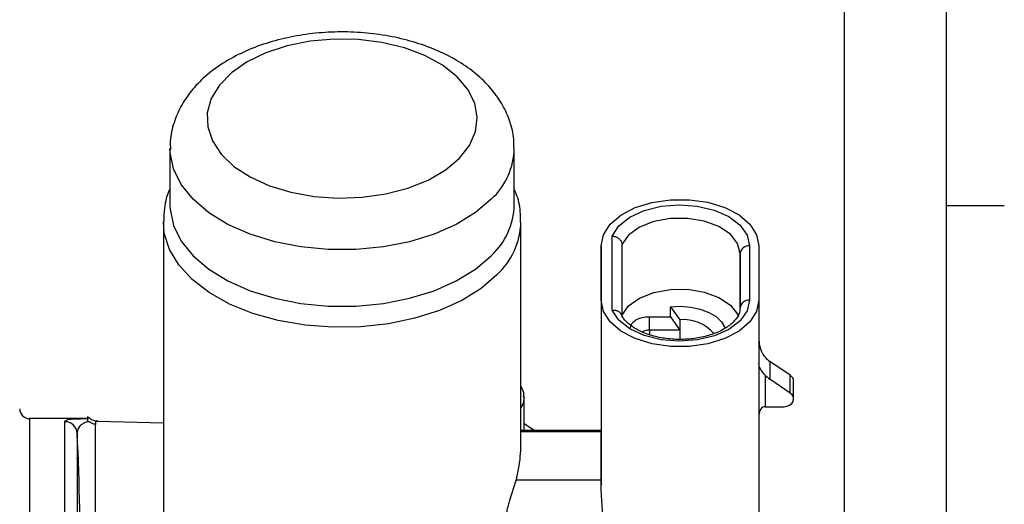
# Model space of a CAD drawing. Header units: inches. Extents: x 0.4 to 16.6, y 0.2 to 10.8.
# Tile 15 of 16: x 14.4 to 16.5, y 7.4 to 8.5. Entities that reach past the tile are written whole.
import ezdxf

# ---------------------------------------------------------------- set-up
doc = ezdxf.new("R2010")
doc.units = ezdxf.units.IN
doc.header["$MEASUREMENT"] = 0
doc.layers.add('BORDER', color=7, linetype='Continuous', lineweight=25)
doc.layers.add('SLD-0', color=7, linetype='Continuous', lineweight=25)
doc.styles.add('SLDTEXTSTYLE0', font='TXT', dxfattribs={"width": 0.75})
doc.dimstyles.new('SLDDIMSTYLE0', dxfattribs={"dimtxt": 0.145833, "dimasz": 0.13, "dimexe": 0, "dimexo": 0.0625, "dimgap": 0.036458, "dimtad": 0, "dimtih": 1, "dimtoh": 1, "dimdec": 1, "dimlfac": 1.5, "dimrnd": 1e-09, "dimzin": 12, "dimdsep": 46, "dimtxsty": 'SLDTEXTSTYLE0', "dimsah": 1, "dimcen": 0.09, "dimadec": 0, "dimazin": 3, "dimtfac": 1, "dimtdec": 1, "dimtofl": 0, "dimtmove": 0, "dimatfit": 3, "dimfxl": 0, "dimfrac": 2, "dimtolj": 1, "dimtzin": 12, "dimarcsym": 0})

# ---------------------------------------------------------------- blocks, each defined once
blk = doc.blocks.new('_D_3')
at = {"layer": 'SLD-0'}
for p, q in [((12.4628, 8.8836), (12.4628, 9.6031)), ((16.1558, 7.0443), (16.1558, 9.6031)), ((12.4628, 9.4781), (14.6817, 9.4781)), ((14.8537, 9.4781), (14.8093, 9.4781)), ((14.8093, 9.4781), (14.8093, 9.2464)), ((15.177, 9.4781), (15.2213, 9.4781)), ((15.2213, 9.4781), (15.2213, 9.2464)), ((16.1558, 9.4781), (15.349, 9.4781)), ((14.8093, 9.2464), (14.8537, 9.2464)), ((15.2213, 9.2464), (15.177, 9.2464))]:
    blk.add_line(p, q, dxfattribs=at)
for points in [[(12.4628, 9.4781), (12.5928, 9.4581), (12.5928, 9.4981)], [(16.1558, 9.4781), (16.0258, 9.4981), (16.0258, 9.4581)]]:
    blk.add_solid(points, dxfattribs=at)
at = {"layer": 'SLD-0', "char_height": 0.14583, "attachment_point": 1, "style": 'SLDTEXTSTYLE0'}
for s, insert in [('5.5', (14.8807, 9.6956)), ('141', (14.8537, 9.4344))]:
    blk.add_mtext(s, dxfattribs=dict(at, insert=insert))

msp = doc.modelspace()

# ---------------------------------------------------------------- linework, layer by layer
at = {"color": 7, "linetype": 'Continuous', "lineweight": 25}
for p, q in [((14.6968, 8.1984), (14.6968, 8.0763)), ((15.4415, 8.0763), (15.4415, 8.1984)), ((14.6825, 8.0393), (14.6825, 7.3374)), ((15.4558, 7.5461), (15.4558, 8.0393)), ((15.6535, 7.8495), (15.6535, 8.0093)), ((15.6292, 7.8706), (15.6291, 7.9883)), ((15.6291, 7.9883), (15.6291, 7.5888)), ((15.6741, 7.9911), (15.6742, 7.8343)), ((15.9505, 7.9883), (15.9505, 7.8706)), ((15.9705, 7.9883), (15.9705, 7.8707)), ((15.9299, 7.8539), (15.9298, 7.9716)), ((15.6292, 7.8706), (15.6292, 7.4712)), ((15.9705, 7.8707), (15.9705, 7.3315)), ((15.7791, 7.8351), (15.7791, 7.8562)), ((15.7791, 7.8562), (15.7998, 7.8286)), ((15.7338, 7.8351), (15.7791, 7.8351)), ((15.7338, 7.8062), (15.7338, 7.8351)), ((15.7791, 7.8351), (15.7998, 7.8063)), ((15.7998, 7.8286), (15.7998, 7.8063)), ((15.7998, 7.8063), (15.7338, 7.8062)), ((15.7998, 7.8063), (15.7998, 7.7861)), ((15.9943, 7.7385), (15.9943, 7.7)), ((16.0383, 7.7087), (15.9943, 7.7385)), ((15.9838, 7.709), (15.9838, 7.6407)), ((16.0383, 7.6702), (16.0383, 7.7087)), ((16.0383, 7.6702), (15.9943, 7.7)), ((16.0457, 7.6574), (16.0457, 7.6959)), ((15.4627, 7.5892), (15.4627, 7.6611)), ((15.9838, 7.6407), (16.025, 7.6407)), ((14.5166, 7.6148), (14.3932, 7.6148)), ((14.4697, 6.9403), (14.4697, 7.6082)), ((14.5385, 7.6086), (14.5358, 7.6089)), ((14.5404, 7.6086), (14.5385, 7.6086)), ((14.6825, 7.6049), (14.5404, 7.6086)), ((14.4963, 7.5831), (14.4963, 6.9299)), ((15.6291, 7.5892), (15.4558, 7.5892)), ((15.6292, 7.5864), (15.6291, 7.5888)), ((15.4319, 7.4386), (15.4455, 7.4818)), ((15.6292, 7.4819), (15.4455, 7.4818))]:
    msp.add_line(p, q, dxfattribs=at)
at = {"color": 8, "linetype": 'Continuous', "lineweight": 25}
for p, q in [((15.9298, 7.9716), (15.9298, 7.8535)), ((15.7338, 7.8062), (15.7338, 7.7963)), ((14.3932, 7.6148), (14.3932, 5.3348)), ((15.6292, 7.5864), (15.4558, 7.5864))]:
    msp.add_line(p, q, dxfattribs=at)
at = {"color": 7, "linetype": 'Continuous', "lineweight": 25, "flags": 128}
for points in [[(15.3224, 8.1771), (15.3444, 8.2051), (15.3576, 8.2349), (15.3615, 8.2657), (15.356, 8.2963), (15.3413, 8.3259), (15.3178, 8.3535), (15.2864, 8.3782), (15.2479, 8.3991), (15.2038, 8.4157), (15.1553, 8.4274), (15.104, 8.4338), (15.0516, 8.4347), (14.9998, 8.4301), (14.9502, 8.4202), (14.9044, 8.4051), (14.864, 8.3856), (14.8301, 8.362), (14.8039, 8.3353), (14.7862, 8.3063), (14.7776, 8.2759), (14.7784, 8.2451), (14.7886, 8.2148), (14.8077, 8.1861), (14.8353, 8.1599), (14.8704, 8.137), (14.9118, 8.1181), (14.9584, 8.1039), (15.0084, 8.0949), (15.0605, 8.0912), (15.1128, 8.093), (15.1637, 8.1004), (15.2116, 8.1129), (15.2549, 8.1303), (15.2922, 8.1519), (15.3224, 8.1771)], [(14.6968, 8.0763), (14.6971, 8.0674), (14.7044, 8.0324), (14.7211, 7.9986), (14.7468, 7.9667), (14.7808, 7.9377), (14.8223, 7.9123), (14.8702, 7.8911), (14.9233, 7.8748), (14.9801, 7.8636), (15.0393, 7.858), (15.0992, 7.858), (15.1583, 7.8636), (15.2152, 7.8748), (15.2682, 7.8912), (15.3161, 7.9124), (15.3576, 7.9378), (15.3917, 7.9668)], [(15.6291, 7.9883), (15.6341, 8.0123), (15.6487, 8.0349), (15.672, 8.0548), (15.7028, 8.0709), (15.7393, 8.0821), (15.7792, 8.0879), (15.8204, 8.0879), (15.8603, 8.0822), (15.8967, 8.0709), (15.9275, 8.0549), (15.9509, 8.035), (15.9655, 8.0123), (15.9705, 7.9883)], [(15.6535, 8.0093), (15.6679, 8.0311), (15.6914, 8.0498), (15.7224, 8.0643), (15.7588, 8.0736), (15.798, 8.0769), (15.8373, 8.0741), (15.8741, 8.0654), (15.9057, 8.0513), (15.93, 8.0329), (15.9453, 8.0114), (15.9505, 7.9883)], [(15.9298, 7.9716), (15.9244, 7.9933), (15.9088, 8.0133), (15.8841, 8.0298), (15.8525, 8.0415), (15.8166, 8.0474), (15.7792, 8.0471), (15.7436, 8.0405), (15.7126, 8.0283), (15.6888, 8.0113), (15.6741, 7.9911)], [(15.6741, 7.838), (15.6888, 7.8582), (15.7126, 7.8752), (15.7436, 7.8874), (15.7792, 7.894), (15.8166, 7.8943), (15.8525, 7.8884), (15.8841, 7.8767), (15.9088, 7.8602), (15.9244, 7.8402), (15.9264, 7.8358)], [(15.9705, 7.8707), (15.9656, 7.8466), (15.951, 7.824), (15.9276, 7.8041), (15.8968, 7.788), (15.8604, 7.7768), (15.8205, 7.771), (15.7793, 7.771), (15.7394, 7.7768), (15.7029, 7.788), (15.6721, 7.804), (15.6488, 7.824), (15.6342, 7.8466), (15.6292, 7.8706)], [(15.9505, 7.8706), (15.9453, 7.8475), (15.9301, 7.826), (15.9058, 7.8076), (15.8742, 7.7935), (15.8374, 7.7848), (15.7981, 7.782), (15.7589, 7.7853), (15.7225, 7.7946), (15.6915, 7.8091), (15.6679, 7.8278), (15.6535, 7.8495)], [(15.7791, 7.8562), (15.8011, 7.8575), (15.823, 7.8559), (15.8437, 7.8515), (15.8623, 7.8445), (15.8778, 7.8352), (15.8895, 7.8242), (15.8967, 7.812), (15.8973, 7.8104)], [(15.6925, 7.8108), (15.6933, 7.8155), (15.6956, 7.8201), (15.6994, 7.8243), (15.7046, 7.828), (15.7108, 7.831), (15.718, 7.8333), (15.7257, 7.8347), (15.7338, 7.8351)], [(16.025, 7.6407), (16.0312, 7.6415), (16.0369, 7.6437), (16.0414, 7.6473), (16.0444, 7.6517), (16.0457, 7.6567), (16.045, 7.6618), (16.0424, 7.6664), (16.0383, 7.6702)], [(15.4847, 7.5892), (15.4683, 7.6003), (15.4627, 7.6034)], [(15.6292, 7.4819), (15.6292, 7.5), (15.6292, 7.5169), (15.6292, 7.5324), (15.6292, 7.5465), (15.6292, 7.559), (15.6292, 7.5699), (15.6292, 7.5791), (15.6292, 7.5864)], [(15.6292, 7.4712), (15.6292, 7.4726), (15.6292, 7.474), (15.6292, 7.4753), (15.6292, 7.4767), (15.6292, 7.478), (15.6292, 7.4793), (15.6292, 7.4806), (15.6292, 7.4819)]]:
    msp.add_lwpolyline(points, dxfattribs=at)
at = {"color": 8, "linetype": 'Continuous', "lineweight": 25, "flags": 128}
for points in [[(15.3917, 8.0889), (15.3576, 8.0599), (15.3161, 8.0345), (15.2682, 8.0133), (15.2152, 7.9969), (15.1583, 7.9857), (15.0992, 7.9801), (15.0393, 7.9801), (14.9801, 7.9857), (14.9233, 7.9969), (14.8702, 8.0132), (14.8223, 8.0344), (14.7808, 8.0598), (14.7468, 8.0888), (14.7211, 8.1207), (14.7044, 8.1545), (14.6971, 8.1895), (14.6968, 8.197)], [(15.4041, 7.9257), (15.3697, 7.8962), (15.328, 7.8703), (15.2798, 7.8486), (15.2265, 7.8316), (15.1693, 7.8196), (15.1097, 7.8131), (15.049, 7.8122), (14.9889, 7.8168), (14.9307, 7.827), (14.8759, 7.8423), (14.8259, 7.8625), (14.7819, 7.8871), (14.7449, 7.9154), (14.716, 7.9468), (14.6957, 7.9804), (14.6846, 8.0155), (14.6825, 8.0405)], [(15.4627, 7.6621), (15.4604, 7.6478), (15.4558, 7.6384)]]:
    msp.add_lwpolyline(points, dxfattribs=at)
at = {"color": 8, "linetype": 'Continuous', "lineweight": 25}
for centre, radius, start, end in [((15.2874, 8.2024), 0.1541, 312.5755, 359.1063), ((15.2949, 8.044), 0.161, 312.681, 358.0577)]:
    msp.add_arc(centre, radius, start, end, dxfattribs=at)
at = {"color": 7, "linetype": 'Continuous', "lineweight": 25}
for centre, radius, start, end in [((15.2871, 8.0805), 0.1545, 312.6066, 358.4328), ((15.9487, 7.9694), 0.019, 84.6112, 173.32), ((15.9487, 7.8517), 0.019, 84.6112, 173.32), ((15.8067, 7.74), 0.0889, 41.4667, 94.4546), ((15.7329, 7.7786), 0.0277, 88.0208, 121.646), ((16.0284, 7.789), 0.0609, 223.008, 236.022), ((16.0284, 7.7505), 0.0609, 223.008, 236.022), ((16.0301, 7.6954), 0.0156, 1.7656, 58.2212), ((14.3932, 7.6362), 0.0213, 180, 270), ((14.4698, 7.5816), 0.0266, 3.142, 90.1541), ((7.0493, 7.2565), 7.4542, 357.48898, 2.51102)]:
    msp.add_arc(centre, radius, start, end, dxfattribs=at)
msp.add_ellipse((15.9838, 7.6221), major_axis=(0, 0.0186), ratio=0.715855, start_param=6.283147, end_param=7.853944, dxfattribs=at)
for points, knots in [([(15.4405, 8.2006), (15.4405, 8.2084), (15.4405, 8.2289), (15.4314, 8.2616), (15.4147, 8.2971), (15.3906, 8.33), (15.3597, 8.3601), (15.3221, 8.3868), (15.2784, 8.4096), (15.2296, 8.4278), (15.1773, 8.4409), (15.1227, 8.4488), (15.067, 8.4512), (15.0114, 8.4484), (14.9569, 8.4401), (14.9045, 8.4265), (14.8554, 8.4076), (14.8105, 8.3834), (14.7725, 8.355), (14.7421, 8.3234), (14.7196, 8.2901), (14.7043, 8.2537), (14.6966, 8.2219), (14.6976, 8.2024), (14.6979, 8.1964)], [0, 0, 0, 0, 0.025985, 0.06927, 0.112629, 0.157066, 0.203242, 0.251251, 0.300581, 0.350471, 0.4003, 0.449955, 0.499495, 0.549048, 0.598747, 0.648735, 0.699175, 0.750171, 0.801629, 0.847533, 0.891662, 0.934208, 0.979937, 1, 1, 1, 1]), ([(14.6968, 8.1112), (14.6966, 8.1108), (14.69, 8.0979), (14.6843, 8.074), (14.6836, 8.0505), (14.6834, 8.0409)], [0, 0, 0, 0, 0.0172251, 0.5987125, 1, 1, 1, 1]), ([(15.4548, 8.0383), (15.4549, 8.0464), (15.4551, 8.0675), (15.4499, 8.0919), (15.4429, 8.1067), (15.4415, 8.1096)], [0, 0, 0, 0, 0.333588, 0.867815, 1, 1, 1, 1]), ([(15.6535, 8.0093), (15.6536, 8.0093), (15.6551, 8.0092), (15.659, 8.0086), (15.6647, 8.0062), (15.6699, 8.002), (15.6735, 7.9968), (15.6739, 7.993), (15.6741, 7.9911)], [0, 0, 0, 0, 0.009308, 0.146563, 0.361577, 0.574929, 0.78745, 1, 1, 1, 1]), ([(15.6535, 7.8495), (15.6536, 7.8495), (15.6552, 7.8496), (15.6591, 7.8495), (15.6648, 7.848), (15.6698, 7.8446), (15.6727, 7.8415), (15.673, 7.8397), (15.6731, 7.8397)], [0, 0, 0, 0, 0.011771, 0.18534, 0.45724, 0.727039, 0.995787, 1, 1, 1, 1]), ([(15.9299, 7.8539), (15.9297, 7.8517), (15.9293, 7.8452), (15.9245, 7.8339), (15.9119, 7.8193), (15.8921, 7.8059), (15.8659, 7.795), (15.8355, 7.7879), (15.8027, 7.7852), (15.7697, 7.7871), (15.7387, 7.7935), (15.7117, 7.8038), (15.6908, 7.8169), (15.6777, 7.8302), (15.6739, 7.8383), (15.6722, 7.8418)], [0, 0, 0, 0, 0.041104, 0.123038, 0.200531, 0.283284, 0.365272, 0.447496, 0.530223, 0.613184, 0.695939, 0.778017, 0.859129, 0.939523, 1, 1, 1, 1]), ([(15.9705, 7.7876), (15.9705, 7.7875), (15.9705, 7.7836), (15.9714, 7.773), (15.9754, 7.7585), (15.9815, 7.7505), (15.9838, 7.7474)], [0, 0, 0, 0, 0.0058668, 0.269945, 0.7228435, 1, 1, 1, 1]), ([(15.9838, 7.709), (15.9815, 7.7116), (15.9755, 7.7183), (15.9714, 7.726), (15.9705, 7.7314), (15.9705, 7.7334), (15.9705, 7.7335)], [0, 0, 0, 0, 0.277157, 0.730055, 0.994133, 1, 1, 1, 1]), ([(15.4616, 7.6623), (15.4619, 7.6651), (15.4626, 7.6729), (15.4585, 7.6801), (15.4558, 7.6847)], [0, 0, 0, 0, 0.360645, 1, 1, 1, 1]), ([(14.5222, 7.6084), (14.5213, 7.6082), (14.5158, 7.6071), (14.5085, 7.6043), (14.4978, 7.5968), (14.497, 7.589), (14.4963, 7.5831)], [0, 0, 0, 0, 0.035479, 0.214394, 0.406934, 1, 1, 1, 1]), ([(14.5065, 7.6148), (14.507, 7.6148), (14.5102, 7.6149), (14.5147, 7.6148), (14.5185, 7.6148)], [0, 0, 0, 0, 0.160686, 1, 1, 1, 1]), ([(14.5185, 7.619), (14.5185, 7.6188), (14.5185, 7.6182), (14.5185, 7.6138), (14.5185, 7.6102), (14.5185, 7.6094)], [0, 0, 0, 0, 0.34331, 0.8594, 1, 1, 1, 1]), ([(14.5185, 7.6094), (14.5197, 7.6091), (14.5209, 7.6087), (14.5222, 7.6084), (14.5222, 7.6084)], [0, 0, 0, 0, 0.952918, 1, 1, 1, 1]), ([(14.5412, 7.6096), (14.5399, 7.6095), (14.5358, 7.6094), (14.5281, 7.612), (14.5217, 7.6155), (14.5189, 7.6189), (14.5187, 7.6192)], [0, 0, 0, 0, 0.154454, 0.475642, 0.952307, 1, 1, 1, 1]), ([(14.5358, 7.6022), (14.5335, 7.6027), (14.5298, 7.6037), (14.5254, 7.6061), (14.5232, 7.6077), (14.5222, 7.6084)], [0, 0, 0, 0, 0.458752, 0.750438, 1, 1, 1, 1]), ([(14.5358, 7.6093), (14.5358, 7.6094), (14.5358, 7.61), (14.5358, 7.607), (14.5358, 7.6034), (14.5358, 7.6022)], [0, 0, 0, 0, 0.183437, 0.718928, 1, 1, 1, 1]), ([(14.5358, 6.8561), (14.5358, 6.8566), (14.5358, 6.9801), (14.5358, 7.1221), (14.5358, 7.3333), (14.5358, 7.4582), (14.5358, 7.5656), (14.5358, 7.6022)], [0, 0, 0, 0, 0.00211, 0.494908, 0.56639, 0.852322, 1, 1, 1, 1]), ([(15.4455, 7.4818), (15.4463, 7.4847), (15.4527, 7.509), (15.4542, 7.5287), (15.4556, 7.5461)], [0, 0, 0, 0, 0.118031, 1, 1, 1, 1]), ([(15.6325, 7.4049), (15.6323, 7.4113), (15.632, 7.4242), (15.6302, 7.4469), (15.6292, 7.4627), (15.6292, 7.4704), (15.6292, 7.4712)], [0, 0, 0, 0, 0.319187, 0.638199, 0.961073, 1, 1, 1, 1]), ([(15.4254, 7.4055), (15.4255, 7.4086), (15.4258, 7.4147), (15.4279, 7.4254), (15.4302, 7.4334), (15.4316, 7.4376), (15.4319, 7.4386)], [0, 0, 0, 0, 0.298554, 0.596692, 0.906051, 1, 1, 1, 1])]:
    msp.add_open_spline(points, degree=3, knots=knots, dxfattribs=at)
at = {"color": 8, "linetype": 'Continuous', "lineweight": 25}
msp.add_open_spline([(14.4697, 7.6082), (14.4714, 7.6105), (14.4736, 7.6135), (14.4901, 7.6146), (14.5012, 7.6147), (14.5065, 7.6148)], degree=3, knots=[0, 0, 0, 0, 0.60353, 0.811405, 1, 1, 1, 1], dxfattribs=at)
at = {"layer": 'BORDER'}
for p, q in [((16.3763, 0.3921), (16.3763, 10.6421)), ((16.3763, 8.0753), (16.5013, 8.0753))]:
    msp.add_line(p, q, dxfattribs=at)

# ---------------------------------------------------------------- dimensions: what is measured, and where the dimension line sits
at = {"layer": 'SLD-0'}
dim = msp.add_linear_dim(base=(12.4628, 9.4781), p1=(16.1558, 6.9943), p2=(12.4628, 8.8336), dimstyle='SLDDIMSTYLE0', dxfattribs=at)
dim.commit()
dim.dimension.update_dxf_attribs({"geometry": '_D_3', "text_midpoint": (15.0153, 9.4781), "dimtype": 160})

doc.saveas('drawing.dxf')
